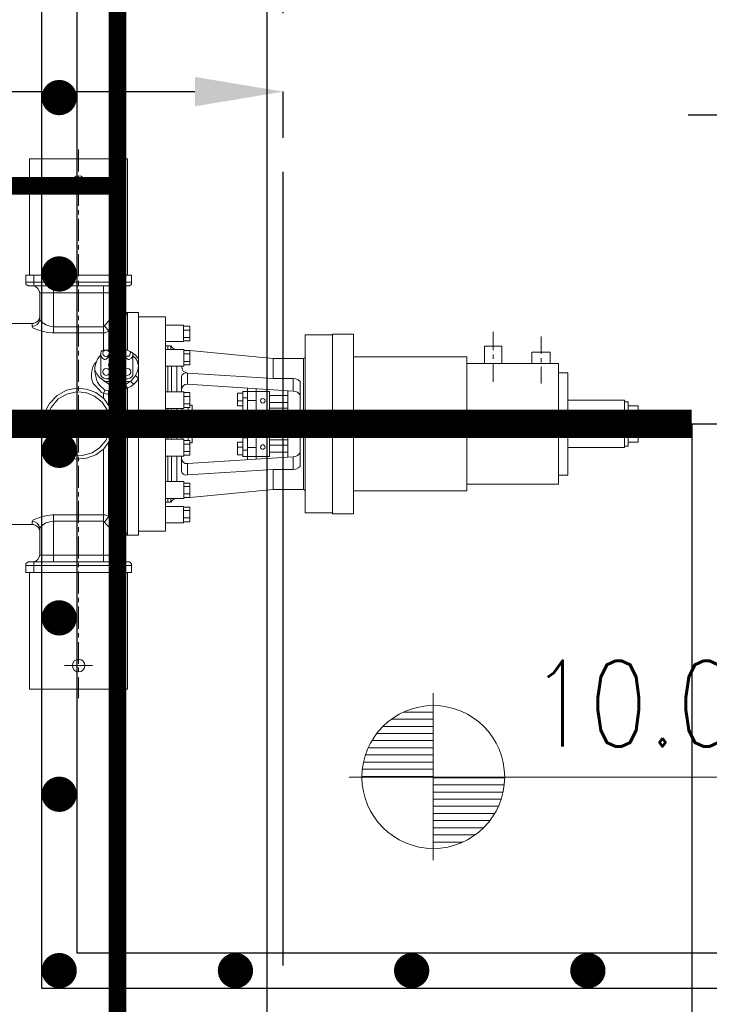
# Model space of a CAD drawing. Header units: inches. Extents: x 0 to 1544102, y 0 to 23144100.
# Tile 32 of 203: x 126589 to 128546, y 121064 to 123856. Entities that reach past the tile are written whole.
import ezdxf

# ---------------------------------------------------------------- set-up
doc = ezdxf.new("R2010")
doc.units = ezdxf.units.IN
doc.header["$LTSCALE"] = 1800
doc.header["$MEASUREMENT"] = 0
doc.linetypes.add('CENTER', pattern=[2, 1.25, -0.25, 0.25, -0.25])
doc.layers.get('0').update_dxf_attribs({"color": 253})
for name, color, linetype in [('CEN', 2, 'CENTER'), ('GRID', 251, 'CENTER'), ('STEEL', 231, 'Continuous')]:
    doc.layers.add(name, color=color, linetype=linetype)
for name, color, linetype, lineweight in [('DIM', 4, 'Continuous', 18), ('EQUIP', 8, 'Continuous', 9), ('TEXT', 3, 'Continuous', 18)]:
    doc.layers.add(name, color=color, linetype=linetype, lineweight=lineweight)
doc.styles.add('ROMANS', font='romans.shx')
doc.styles.get("Standard").update_dxf_attribs({"font": 'arial.ttf'})
doc.dimstyles.new('STANDARD1', dxfattribs={"dimtxt": 300, "dimasz": 250, "dimexe": 0, "dimexo": 0, "dimgap": 80, "dimtad": 1, "dimdec": 0, "dimzin": 0, "dimdsep": 46, "dimtxsty": 'ROMANS', "dimcen": 0, "dimclrd": 4, "dimclre": 4, "dimclrt": 4, "dimadec": 0, "dimazin": 0, "dimtfac": 0.09, "dimtdec": 0, "dimtix": 1, "dimtofl": 0, "dimtmove": 0, "dimatfit": 3, "dimfxl": 1, "dimtolj": 1, "dimtzin": 0, "dimarcsym": 0})

# ---------------------------------------------------------------- blocks, each defined once
blk = doc.blocks.new('TG DECK COLUMNS & OUTLINE')
blk.add_lwpolyline([(240983.1, 64264.8), (243583.1, 61664.8), (267138.1, 61664.8), (267138.1, 77664.8), (243583.1, 77664.8), (240983.1, 75064.8), (226783.1, 75064.8), (226783.1, 64264.8)], close=True)
blk.add_lwpolyline([(240983.1, 64264.8), (243583.1, 61664.8), (267138.1, 61664.8), (267138.1, 77664.8), (243583.1, 77664.8), (240983.1, 75064.8), (226783.1, 75064.8), (226783.1, 64264.8)], close=True)
blk = doc.blocks.new('PLATFORM BELOW TG DECK AT EL. 5.8M & 8.0M & 8.5M')
at = {"layer": 'STEEL', "const_width": 50}
for points in [[(15780, 5299.8), (15780, -5300)], [(15780, -1700), (9525, -1700)]]:
    blk.add_lwpolyline(points, dxfattribs=at)
blk = doc.blocks.new('AUX COLUMNS')
at = {"layer": 'GRID'}
blk.add_line((-115537.8, 58415), (-139737.8, 58415), dxfattribs=at)
blk = doc.blocks.new('*X7')
at = {"color": 0}
for p, q in [((36183.1, 29400), (36329.8, 29400)), ((36226, 29425), (36329.8, 29425)), ((36153.7, 29375), (36329.8, 29375)), ((36131.6, 29350), (36329.8, 29350)), ((36101.7, 29300), (36329.8, 29300)), ((36114.7, 29325), (36329.8, 29325)), ((36092.1, 29275), (36329.8, 29275)), ((36081.3, 29225), (36329.8, 29225)), ((36085.3, 29250), (36329.8, 29250)), ((36079.8, 29200), (36329.8, 29200))]:
    blk.add_line(p, q, dxfattribs=at)
blk = doc.blocks.new('LL')
for p, q in [((-711.2, 0), (-711.2, 422.8)), ((-1135.9, 0), (-711.2, 0)), ((1493.2, 0), (-711.2, 0)), ((-711.2, 0), (-711.2, -418.1))]:
    blk.add_line(p, q)
for start, end in [(90, 180), (0, 90), (180, 270), (270, 0)]:
    blk.add_arc((-711.2, 0), 360, start, end)
at = {"xscale": 1.439999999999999, "yscale": 1.439999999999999, "zscale": 1.439999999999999}
blk.add_blockref('*X7', (-53026, -42044.5), dxfattribs=at)
at = {"xscale": 1.439999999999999, "yscale": 1.439999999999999, "zscale": 1.439999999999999, "rotation": 180}
blk.add_blockref('*X7', (51603.7, 42044.5), dxfattribs=at)
at = {"flags": 4}
blk.add_attdef('LEVEL', (-221.7, 154.2), '', height=432, dxfattribs=at)
blk = doc.blocks.new('*D249')
at = {"layer": 'DIM', "color": 4, "lineweight": -2, "transparency": 16777216}
for p, q in [((124826.2, 122709.9), (124826.2, 120523.7)), ((128496.2, 122709.9), (128496.2, 120523.7)), ((125076.2, 120523.7), (128246.2, 120523.7))]:
    blk.add_line(p, q, dxfattribs=at)
at = {"layer": 'DIM', "color": 4, "transparency": 16777216}
for points in [[(125076.2, 120565.3), (125076.2, 120482), (124826.2, 120523.7)], [(128246.2, 120565.3), (128246.2, 120482), (128496.2, 120523.7)]]:
    blk.add_solid(points, dxfattribs=at)
at = {"layer": 'DIM', "color": 4, "transparency": 16777216, "insert": (125781.1, 120753.7), "char_height": 300, "attachment_point": 5, "style": 'ROMANS'}
blk.add_mtext('\\A1;3670', dxfattribs=at)
blk = doc.blocks.new('OVERLOAD VALVE')
at = {"linetype": 'Continuous'}
blk.add_hatch(color=256, dxfattribs=at).paths.add_polyline_path([(348.5, -47.8), (340.7, -54), (327.9, -26.2)])
for p, q in [((420, 715.9), (420, 777.8)), ((281.1, 751.6), (420, 751.6)), ((281.1, 421.3), (281.1, 751.6)), ((558.9, 751.6), (420, 751.6)), ((558.9, 421.3), (558.9, 751.6)), ((407.1, 698.4), (403.5, 692.2)), ((413.3, 702), (407.1, 698.4)), ((420, 703), (413.3, 702)), ((420, 691.2), (420, 703.5)), ((427.2, 702), (420, 703)), ((432.3, 698.4), (427.2, 702)), ((436.9, 692.2), (432.3, 698.4)), ((459.6, 685), (379.8, 685)), ((403.5, 692.2), (402.5, 685)), ((402.5, 685), (403.5, 678.3)), ((403.5, 678.3), (407.1, 672.1)), ((407.1, 672.1), (413.3, 668.5)), ((420, 618.4), (420, 678.8)), ((427.2, 668.5), (432.3, 672.1)), ((432.3, 672.1), (436.9, 678.3)), ((438, 685), (436.9, 692.2)), ((436.9, 678.3), (438, 685)), ((413.3, 668.5), (420, 667.5)), ((420, 667.5), (427.2, 668.5)), ((420, 593.7), (420, 606)), ((420, 519.1), (420, 581.3)), ((420, 493.9), (420, 506.2)), ((420, 418.8), (420, 481.5)), ((270.3, 421.3), (420, 421.3)), ((270.3, 396.1), (270.3, 421.3)), ((293.4, 391), (293.4, 421.3)), ((570.2, 421.3), (420, 421.3)), ((546, 391), (546, 421.3)), ((570.2, 396.1), (570.2, 421.3)), ((270.3, 401.3), (420, 401.3)), ((276.4, 391), (270.3, 396.1)), ((420, 391), (276.4, 391)), ((299.6, 387.9), (293.4, 391)), ((349, 258.3), (349, 391)), ((420, 393.5), (420, 405.9)), ((570.2, 401.3), (420, 401.3)), ((420, 391), (564, 391)), ((491, 258.3), (491, 391)), ((546, 391), (540.3, 387.9)), ((564, 391), (570.2, 396.1)), ((304.7, 383.8), (299.6, 387.9)), ((308.3, 377.6), (304.7, 383.8)), ((309.9, 371.4), (308.3, 377.6)), ((309.9, 294.3), (309.9, 371.4)), ((309.9, 371.4), (420, 371.4)), ((420, 319), (420, 381.2)), ((530.6, 371.4), (420, 371.4)), ((532.1, 377.6), (530.6, 371.4)), ((530.6, 323.1), (530.6, 371.4)), ((535.2, 383.8), (532.1, 377.6)), ((540.3, 387.9), (535.2, 383.8)), ((511.5, 298.4), (530.6, 323.1)), ((518.2, 307.6), (524.9, 300.4)), ((530.6, 333.4), (531.1, 326.2)), ((530.6, 323.1), (533.7, 316.4)), ((531.1, 326.2), (535.2, 321)), ((533.7, 316.4), (538.8, 310.7)), ((535.2, 321), (540.3, 316.4)), ((538.8, 310.7), (545, 307.6)), ((540.3, 316.4), (546.5, 315.4)), ((545, 307.6), (551.7, 306.1)), ((546.5, 315.4), (590, 315.4)), ((551.7, 302.5), (558.4, 315.4)), ((558.4, 315.4), (558.4, 208.9)), ((590, -315.9), (590, 315.4)), ((185.7, 285), (292.4, 285)), ((288.3, 284.5), (288.3, 276.3)), ((292.4, 285), (298.6, 287.6)), ((295.5, 277.8), (302.2, 281.4)), ((298.6, 287.6), (304.2, 291.2)), ((302.2, 281.4), (307.3, 287.6)), ((304.2, 291.2), (307.8, 296.8)), ((307.3, 287.6), (309.9, 294.3)), ((307.8, 296.8), (309.9, 303.5)), ((309.9, 294.3), (317.6, 287.1)), ((317.6, 287.1), (326.9, 280.9)), ((326.9, 280.9), (338.2, 276.8)), ((420, 293.7), (420, 306.1)), ((420, 219.2), (420, 281.4)), ((491, 275.2), (511.5, 298.4)), ((514.6, 268.5), (534.2, 284.5)), ((524.9, 300.4), (533.1, 294.3)), ((533.1, 294.3), (542.4, 290.1)), ((534.2, 284.5), (542.4, 290.1)), ((542.4, 290.1), (551.7, 302.5)), ((542.4, 290.1), (542.4, 202.7)), ((666.7, 303.5), (590.1, 303.5)), ((666.7, 0), (666.7, 303.5)), ((717.6, 279.9), (666.7, 279.9)), ((717.6, 233.6), (717.6, 279.9)), ((288.3, 276.3), (295.5, 277.8)), ((288.3, 276.3), (290.3, 272.7)), ((290.3, 272.7), (303.7, 266.5)), ((303.7, 266.5), (317.1, 262.4)), ((317.1, 262.4), (331.5, 259.3)), ((331.5, 259.3), (345.4, 258.3)), ((338.2, 276.8), (349, 275.2)), ((345.4, 258.3), (420, 258.3)), ((349, 275.2), (420, 275.2)), ((491, 275.2), (420, 275.2)), ((495.1, 258.3), (420, 258.3)), ((491, 258.3), (491, 208.9)), ((493.5, 278.3), (505.4, 262.4)), ((495.1, 258.3), (505.4, 262.4)), ((505.4, 262.4), (514.6, 268.5)), ((505.4, 262.4), (505.4, 208.9)), ((735.7, 276.8), (717.6, 276.8)), ((735.7, 266), (719.2, 266)), ((735.7, 235.6), (735.7, 276.8)), ((1062.8, 252.1), (1062.8, -190.3)), ((1140, 252.1), (1062.8, 252.1)), ((1140, 254.6), (1140, 252.1)), ((1200.2, 254.6), (1140, 254.6)), ((1140, -252.6), (1140, 252.1)), ((1200.2, -190.3), (1200.2, 254.6)), ((1596.5, 260.8), (1596.5, 208.9)), ((528, 170.8), (528, 232.5)), ((666.7, 233.6), (717.6, 233.6)), ((717.6, 235.6), (735.7, 235.6)), ((735.7, 244.9), (719.2, 244.9)), ((1732.5, 248), (1732.5, 198.4)), ((420, 193.4), (420, 206.8)), ((482.7, 196), (475, 185.7)), ((483.8, 204.7), (482.7, 201.1)), ((482.7, 136.8), (482.7, 201.1)), ((486.8, 207.8), (483.8, 204.7)), ((491, 208.9), (486.8, 207.8)), ((489.9, 204.7), (488.9, 199.6)), ((488.9, 199.6), (489.9, 195.5)), ((493, 207.8), (489.9, 204.7)), ((489.9, 195.5), (493, 191.9)), ((491, 207.3), (490.4, 206.8)), ((558.4, 208.9), (491, 208.9)), ((498.2, 208.9), (493, 207.8)), ((502.3, 207.8), (498.2, 208.9)), ((498.2, 183.1), (511.5, 196.5)), ((505.9, 204.7), (502.3, 207.8)), ((502.3, 191.9), (505.9, 195.5)), ((511.5, 200.6), (505.4, 208.9)), ((507.4, 199.6), (505.9, 204.7)), ((505.9, 195.5), (507.4, 199.6)), ((512.6, 198.6), (511.5, 200.6)), ((511.5, 196.5), (512.6, 198.6)), ((519.8, 197.5), (517.2, 192.9)), ((523.9, 199.6), (519.8, 197.5)), ((528.5, 201.1), (523.9, 199.6)), ((533.1, 199.6), (528.5, 201.1)), ((536.7, 197.5), (533.1, 199.6)), ((539.8, 192.9), (536.7, 197.5)), ((551.7, 208.9), (545, 200.6)), ((545, 200.6), (545, 196.5)), ((558.4, 183.1), (545, 196.5)), ((553.2, 208.3), (549.1, 198.1)), ((549.1, 198.1), (554.8, 191.9)), ((558.4, 208.9), (553.2, 208.3)), ((570.2, 203.7), (558.4, 208.9)), ((563, 191.9), (567.6, 201.1)), ((567.6, 201.1), (566.1, 205.8)), ((580.5, 195.5), (570.2, 203.7)), ((573.8, 136.8), (573.8, 201.1)), ((589.7, 185.7), (580.5, 195.5)), ((666.7, 221.2), (681.6, 221.2)), ((718.7, 210.9), (666.7, 210.9)), ((672.9, 210.9), (672.9, 221.2)), ((681.6, 221.2), (681.6, 210.9)), ((681.6, 221.2), (685.2, 216.6)), ((685.2, 216.6), (689.9, 213)), ((689.9, 213), (696, 210.9)), ((718.7, 163.6), (718.7, 210.9)), ((735.7, 208.3), (718.7, 208.3)), ((735.7, 198.1), (718.7, 198.1)), ((735.7, 167.2), (735.7, 208.3)), ((971.8, 185.7), (735.7, 208.3)), ((1571.8, 220), (1596.5, 220)), ((1571.8, 170.8), (1571.8, 220)), ((1621.2, 220), (1596.5, 220)), ((1596.5, 196.5), (1596.5, 184.2)), ((1621.2, 170.8), (1621.2, 220)), ((1706.3, 203), (1732.5, 203)), ((1706.3, 170.8), (1706.3, 203)), ((1757.7, 203), (1732.5, 203)), ((1757.7, 170.8), (1757.7, 203)), ((420, 118.8), (420, 181.1)), ((464.7, 169.8), (460.1, 162)), ((470.4, 175.9), (464.7, 169.8)), ((469.4, 173.9), (466.3, 161)), ((475, 185.7), (469.4, 173.9)), ((482.7, 191.9), (487.4, 186.2)), ((487.4, 186.2), (493, 182.1)), ((493, 191.9), (498.2, 190.3)), ((493, 182.1), (495.6, 182.1)), ((495.6, 182.1), (498.2, 183.1)), ((498.2, 190.3), (502.3, 191.9)), ((510.5, 185.7), (504.9, 168.7)), ((504.9, 168.7), (507.9, 156.4)), ((516.7, 189.3), (510.5, 185.7)), ((516.7, 189.3), (513.6, 184.2)), ((513.6, 184.2), (517.2, 170.8)), ((517.2, 192.9), (516.7, 188.8)), ((516.7, 188.8), (517.2, 183.7)), ((517.2, 183.7), (519.8, 180.1)), ((517.2, 170.8), (528, 166.2)), ((519.8, 180.1), (523.9, 177.5)), ((523.9, 177.5), (528.5, 176.5)), ((528, 166.2), (538.8, 170.8)), ((528.5, 176.5), (533.1, 177.5)), ((533.1, 177.5), (536.7, 180.1)), ((536.7, 180.1), (539.8, 183.7)), ((538.8, 170.8), (542.9, 184.2)), ((540.3, 188.8), (539.8, 192.9)), ((539.8, 183.7), (540.3, 188.8)), ((542.9, 184.2), (540.3, 189.3)), ((546, 185.7), (540.3, 189.3)), ((551.1, 168.7), (546, 185.7)), ((548.1, 156.9), (551.1, 168.7)), ((554.8, 191.9), (563, 191.9)), ((558.4, 183.1), (560.9, 182.1)), ((560.9, 182.1), (563.5, 182.1)), ((563.5, 182.1), (569.7, 186.2)), ((569.7, 186.2), (573.8, 191.9)), ((581, 186.7), (573.8, 192.9)), ((586.1, 179), (581, 186.7)), ((590.2, 163.6), (586.1, 179)), ((735.7, 177), (718.7, 177)), ((1058.2, 185.7), (971.8, 185.7)), ((971.8, 185.7), (971.8, 128.6)), ((1058.2, 185.7), (1061.3, 186.7)), ((1058.2, 185.7), (1058.2, 0)), ((1061.3, 186.7), (1062.8, 189.8)), ((1521.7, 189.8), (1200.2, 189.8)), ((1521.7, 189.8), (1521.7, -190.3)), ((1781.9, 170.8), (1521.7, 170.8)), ((1596.5, 171.3), (1596.5, 119.4)), ((1732.5, 186), (1732.5, 173.7)), ((1781.9, 170.8), (1781.9, -171.3)), ((458, 154.3), (456.5, 142.5)), ((456.5, 142.5), (457, 130.7)), ((460.1, 162), (458, 154.3)), ((466.3, 161), (465.8, 148.7)), ((465.8, 153.3), (471.9, 142)), ((465.8, 148.7), (470.9, 125.5)), ((471.9, 142), (479.6, 131.2)), ((489.9, 152.3), (488.9, 147.1)), ((488.9, 147.1), (489.9, 142.5)), ((493.5, 155.9), (489.9, 152.3)), ((489.9, 142.5), (493.5, 138.9)), ((498.7, 157.4), (493.5, 155.9)), ((503.3, 155.9), (498.7, 157.4)), ((507.4, 152.3), (503.3, 155.9)), ((503.3, 138.9), (507.4, 142.5)), ((508.5, 147.1), (507.4, 152.3)), ((507.4, 142.5), (508.5, 147.1)), ((507.9, 156.4), (516.7, 149.2)), ((512.1, 144), (508.5, 147.1)), ((513.6, 139.9), (512.1, 144)), ((512.6, 134.8), (513.6, 139.9)), ((516.7, 149.2), (528, 147.1)), ((528, 145.6), (528, 157.9)), ((528, 147.1), (539.8, 149.2)), ((539.8, 149.2), (548.1, 156.9)), ((545, 144), (542.9, 139.9)), ((542.9, 139.9), (543.4, 134.8)), ((548.6, 147.1), (545, 144)), ((549.6, 152.3), (548.6, 147.1)), ((548.6, 147.1), (549.6, 142.5)), ((553.7, 155.9), (549.6, 152.3)), ((549.6, 142.5), (553.7, 138.9)), ((558.4, 157.4), (553.7, 155.9)), ((563.5, 155.9), (558.4, 157.4)), ((567.1, 152.3), (563.5, 155.9)), ((563.5, 138.9), (567.1, 142.5)), ((568.1, 147.1), (567.1, 152.3)), ((567.1, 142.5), (568.1, 147.1)), ((580, 134.3), (587.2, 148.2)), ((587.2, 148.2), (590.2, 163.6)), ((666.7, 163.6), (718.7, 163.6)), ((672.9, 90.5), (672.9, 163.6)), ((683.2, 163.6), (683.2, 90.5)), ((699.1, 90.5), (699.1, 163.6)), ((712.5, 161.5), (712.5, 163.6)), ((712.5, 161.5), (713.5, 155.4)), ((713.5, 155.4), (717.1, 149.7)), ((718.7, 143), (714, 139.4)), ((717.1, 149.7), (722.8, 146.1)), ((718.7, 167.2), (735.7, 167.2)), ((723.3, 145.1), (718.7, 143)), ((722.8, 146.1), (729, 144)), ((729, 144), (723.3, 145.1)), ((971.8, 128.6), (729, 144)), ((729, 112.1), (729, 144)), ((1732.5, 162), (1732.5, 114.2)), ((1808.1, 145.1), (1781.9, 145.1)), ((1808.1, -67.4), (1808.1, 145.1)), ((457, 130.7), (459.6, 118.8)), ((459.6, 118.8), (461.6, 114.7)), ((461.6, 114.7), (464.7, 111.1)), ((470.9, 125.5), (474, 117.8)), ((474, 117.8), (479.6, 110.1)), ((479.6, 131.2), (509, 111.1)), ((482.7, 136.8), (486.8, 132.7)), ((486.8, 132.7), (492, 129.6)), ((492, 129.6), (497.1, 128.1)), ((492, 120.4), (567.6, 120.4)), ((493.5, 138.9), (498.7, 137.4)), ((497.1, 128.1), (503.3, 128.6)), ((498.7, 137.4), (503.3, 138.9)), ((498.7, 128.1), (558.4, 128.1)), ((503.3, 128.6), (508.5, 131.2)), ((508.5, 131.2), (512.6, 134.8)), ((528, 71.5), (528, 133.2)), ((543.4, 134.8), (548.1, 131.2)), ((545.5, 109.6), (557.8, 114.2)), ((548.1, 131.2), (553.7, 128.6)), ((553.7, 138.9), (558.4, 137.4)), ((553.7, 128.6), (558.9, 128.1)), ((555.3, 112.7), (555.3, 108.5)), ((557.8, 114.2), (569.2, 122.4)), ((558.4, 137.4), (563.5, 138.9)), ((558.9, 128.1), (565, 129.6)), ((565, 129.6), (570.2, 132.7)), ((567.6, 120.4), (576.9, 112.1)), ((568.1, 106), (576.9, 112.1)), ((569.2, 122.4), (580, 134.3)), ((570.2, 132.7), (573.8, 136.8)), ((576.9, 112.1), (583.6, 119.4)), ((586.6, 132.7), (582, 135.8)), ((583.6, 119.4), (589.7, 128.1)), ((589.7, 128.1), (586.6, 132.7)), ((714, 139.4), (711.5, 134.3)), ((711.5, 134.3), (711.5, 90.5)), ((729, 112.1), (722.8, 111.6)), ((1028.9, 93.1), (729, 112.1)), ((971.8, 128.6), (1028.9, 128.6)), ((1028.9, 128.6), (1028.9, 93.1)), ((1036.6, 127.6), (1028.9, 128.6)), ((1043.3, 124.5), (1036.6, 127.6)), ((1049, 120.4), (1043.3, 124.5)), ((1049, 120.4), (1049, 0)), ((385.5, 95.2), (359.3, 80.8)), ((386.5, 84.4), (361.8, 70.5)), ((414.3, 100.8), (385.5, 95.2)), ((413.8, 90.5), (386.5, 84.4)), ((440.5, 88.5), (413.8, 90.5)), ((442.1, 98.3), (414.3, 100.8)), ((420, 93.6), (420, 106.5)), ((465.2, 78.2), (440.5, 88.5)), ((468.8, 88.5), (442.1, 98.3)), ((480.7, 93.6), (464.7, 111.1)), ((491.5, 71.5), (468.8, 88.5)), ((479.6, 110.1), (493.5, 96.7)), ((480.7, 93.6), (483.8, 90)), ((483.8, 90), (487.9, 88)), ((487.9, 88), (500.2, 84.4)), ((495.6, 95.7), (491, 86.9)), ((491, 86.9), (491, 71.5)), ((493.5, 96.7), (498.2, 94.7)), ((498.2, 94.7), (509, 94.1)), ((500.2, 84.4), (513.6, 84.4)), ((504.9, 94.1), (504.9, 54)), ((509, 111.1), (527, 108)), ((509, 94.1), (530.1, 99.3)), ((513.6, 84.4), (527.5, 87.5)), ((527, 108), (545.5, 109.6)), ((527.5, 87.5), (541.9, 92.6)), ((530.1, 99.3), (538.3, 103.4)), ((542.9, 93.6), (537.3, 102.9)), ((538.3, 103.4), (545.5, 109.1)), ((558.9, 100.8), (541.9, 92.6)), ((542.9, 93.6), (542.9, -291.7)), ((555.3, 108.5), (556.8, 103.9)), ((556.8, 103.9), (558.9, 100.8)), ((558.9, 100.8), (568.1, 106)), ((558.9, 100.8), (558.9, -315.9)), ((718.7, 90.5), (666.7, 90.5)), ((714, 103.4), (711.5, 97.7)), ((717.6, 108.5), (714, 103.4)), ((722.8, 111.6), (717.6, 108.5)), ((718.7, 43.2), (718.7, 90.5)), ((735.7, 88.5), (718.7, 88.5)), ((735.7, 46.8), (735.7, 88.5)), ((870.4, 87.5), (870.4, 51.4)), ((885.9, 87.5), (870.4, 87.5)), ((885.9, 91.6), (885.9, 39.1)), ((961.5, 91.6), (885.9, 91.6)), ((899.2, 100.8), (899.2, 0)), ((923.4, 99.8), (923.4, 0)), ((961.5, 0), (961.5, 91.6)), ((1014, 93.6), (1014, 0)), ((1035.1, 91.6), (1028.9, 93.1)), ((1041.2, 89.5), (1035.1, 91.6)), ((1045.9, 84.9), (1041.2, 89.5)), ((1049, 79.2), (1045.9, 84.9)), ((337.1, 58.1), (329.4, 44.2)), ((359.3, 80.8), (337.1, 58.1)), ((361.8, 70.5), (341.8, 46.8)), ((420, 19), (420, 81.3)), ((486.8, 61.2), (465.2, 78.2)), ((502.3, 37.6), (486.8, 61.2)), ((509, 47.3), (491.5, 71.5)), ((735.7, 77.7), (718.7, 77.7)), ((735.7, 56.6), (718.7, 56.6)), ((885.9, 65.3), (870.4, 65.3)), ((885.9, 74.1), (899.2, 74.1)), ((899.2, 66.4), (923.4, 66.4)), ((936.8, 68.9), (935.8, 65.3)), ((935.8, 65.3), (936.8, 62.2)), ((939.4, 71), (936.8, 68.9)), ((936.8, 62.2), (939.4, 59.7)), ((942.5, 72), (939.4, 71)), ((939.4, 59.7), (942.5, 58.6)), ((945.5, 71), (942.5, 72)), ((942.5, 58.6), (945.5, 59.7)), ((948.1, 68.9), (945.5, 71)), ((945.5, 59.7), (948.1, 62.2)), ((949.1, 65.3), (948.1, 68.9)), ((948.1, 62.2), (949.1, 65.3)), ((1014, 80.8), (961.5, 80.8)), ((1014, 60.2), (961.5, 60.2)), ((1968.9, 66.9), (1808.1, 66.9)), ((1968.9, 62.2), (1968.9, 66.9)), ((1979.7, 62.2), (1968.9, 62.2)), ((1968.9, 62.2), (1968.9, -67.4)), ((1979.7, 51.4), (1979.7, 62.2)), ((320.7, 16.5), (323.8, 29.8)), ((329.4, 44.2), (323.8, 29.8)), ((335.6, 34.5), (332, 21.1)), ((341.8, 46.8), (335.6, 34.5)), ((510, 7.2), (502.3, 37.6)), ((519.3, 16.5), (509, 47.3)), ((718.7, 43.2), (666.7, 43.2)), ((672.9, 0), (672.9, 43.2)), ((683.2, 43.2), (683.2, 0)), ((699.1, 0), (699.1, 43.2)), ((713.5, 0), (713.5, 43.2)), ((731, 29.8), (713.5, 29.8)), ((718.7, 46.8), (735.7, 46.8)), ((720.7, 0), (720.7, 29.8)), ((731, 0), (731, 46.8)), ((741.8, 35), (731, 35)), ((735.7, 53), (741.8, 53)), ((741.8, 53), (741.8, 35)), ((870.4, 51.4), (885.9, 51.4)), ((885.9, 39.1), (899.2, 39.1)), ((888.4, 28.8), (888.4, 23.1)), ((899.2, 28.8), (888.4, 28.8)), ((923.4, 31.9), (899.2, 31.9)), ((1014, 44.8), (961.5, 44.8)), ((1062.8, 31.4), (1140, 31.4)), ((2008, 51.4), (1979.7, 51.4)), ((1979.7, 51.4), (1979.7, -62.8)), ((2008, 0), (2008, 51.4)), ((258.9, 0), (271.3, 0)), ((284.2, 0), (346.9, 0)), ((319.1, 0.5), (320.7, 16.5)), ((320.7, -15.9), (319.1, 0.5)), ((329.9, 7.2), (332, 21.1)), ((329.9, -7.2), (329.9, 7.2)), ((359.3, 0), (371.6, 0)), ((384.5, 0), (446.7, 0)), ((420, -6.2), (420, 6.7)), ((459.1, 0), (471.4, 0)), ((483.8, 0), (546.5, 0)), ((510, -7.2), (510, 7.2)), ((520.8, 0.5), (519.3, 16.5)), ((519.3, -15.9), (520.8, 0.5)), ((558.9, 0), (571.2, 0)), ((584.9, 0), (648.2, 0)), ((660.5, 0), (672.9, 0)), ((666.7, 0), (666.7, -304)), ((672.9, 0), (672.9, -43.2)), ((683.2, -43.2), (683.2, 0)), ((685.2, 0), (748, 0)), ((699.1, 0), (699.1, -43.2)), ((720.7, 4.6), (713.5, 4.6)), ((713.5, 0), (713.5, -43.2)), ((731, 16.5), (720.7, 16.5)), ((720.7, 0), (720.7, -30.4)), ((731, 23.1), (888.4, 23.1)), ((731, 0), (731, -47.3)), ((760.3, 0), (772.7, 0)), ((785, 0), (847.3, 0)), ((860.7, 0), (873, 0)), ((870.4, 15.4), (870.4, 0)), ((885.4, 15.4), (870.4, 15.4)), ((870.4, -15.4), (870.4, 0)), ((885.4, 23.1), (885.4, 0)), ((885.4, 18.5), (899.2, 18.5)), ((885.4, 6.7), (923.4, 6.7)), ((885.4, 0), (947.6, 0)), ((885.4, -23.7), (885.4, 0)), ((899.2, -101.3), (899.2, 0)), ((923.4, -100.3), (923.4, 0)), ((960.5, 0), (972.8, 0)), ((961.5, 10.3), (1014, 10.3)), ((961.5, 0), (961.5, -92.1)), ((985.2, 0), (1047.4, 0)), ((991.8, 20.1), (1014, 20.1)), ((991.8, 10.3), (991.8, 20.1)), ((1014, -94.1), (1014, 0)), ((1049, -120.4), (1049, 0)), ((1058.2, -186.2), (1058.2, 0)), ((1060.3, 0), (1072.6, 0)), ((1085, 0), (1144.1, 0)), ((1098.8, 4.6), (1097.8, 0)), ((1097.8, 0), (1098.8, -5.1)), ((1101.4, 8.2), (1098.8, 4.6)), ((1105.5, 11.3), (1101.4, 8.2)), ((1110.7, 12.3), (1105.5, 11.3)), ((1115.3, 11.3), (1110.7, 12.3)), ((1119.4, 8.2), (1115.3, 11.3)), ((1122.5, 4.6), (1119.4, 8.2)), ((1123, 0), (1122.5, 4.6)), ((1122.5, -5.1), (1123, 0)), ((1157, 0), (1169.3, 0)), ((1181.7, 0), (1243.9, 0)), ((1256.3, 0), (1269.1, 0)), ((1281.5, 0), (1347.3, 0)), ((1359.7, 0), (1373.1, 0)), ((1385.4, 0), (1447.6, 0)), ((1460, 0), (1472.9, 0)), ((1485.2, 0), (1547.4, 0)), ((1559.8, 0), (1572.7, 0)), ((1585, 0), (1647.8, 0)), ((1660.1, 0), (1664.1, 0)), ((1676.9, 0), (1739.2, 0)), ((1751.5, 0), (1763.9, 0)), ((1776.7, 0), (1839, 0)), ((1851.3, 0), (1863.7, 0)), ((1877.1, 0), (1942.7, 0)), ((1955, 0), (1967.4, 0)), ((1979.7, 0), (2022.4, 0)), ((2008, 0), (2008, -52)), ((323.8, -29.8), (320.7, -15.9)), ((332, -21.1), (329.9, -7.2)), ((332, -21.1), (335.6, -34.5)), ((420, -81.3), (420, -18.5)), ((497.1, -47.3), (507.9, -21.1)), ((507.9, -21.1), (510, -7.2)), ((509, -46.8), (519.3, -15.9)), ((720.7, -5.1), (713.5, -5.1)), ((731, -17), (720.7, -17)), ((731, -23.7), (888.4, -23.7)), ((885.4, -15.4), (870.4, -15.4)), ((885.4, -7.2), (923.4, -7.2)), ((885.4, -18.5), (899.2, -18.5)), ((888.4, -29.3), (888.4, -23.7)), ((961.5, -10.8), (1014, -10.8)), ((991.8, -10.8), (991.8, -20.6)), ((991.8, -20.6), (1014, -20.6)), ((1098.8, -5.1), (1101.4, -8.7)), ((1101.4, -8.7), (1105.5, -11.8)), ((1105.5, -11.8), (1110.7, -12.3)), ((1110.7, -12.3), (1115.3, -11.8)), ((1115.3, -11.8), (1119.4, -8.7)), ((1119.4, -8.7), (1122.5, -5.1)), ((323.8, -29.8), (329.4, -44.2)), ((329.4, -44.2), (337.1, -57.6)), ((335.6, -34.5), (341.8, -46.8)), ((341.8, -46.8), (361.3, -68.9)), ((479.1, -68.4), (497.1, -47.3)), ((491.5, -70.5), (509, -46.8)), ((504.9, -54.5), (504.9, -261.9)), ((718.7, -43.2), (666.7, -43.2)), ((731, -30.4), (713.5, -30.4)), ((718.7, -43.2), (718.7, -91.1)), ((718.7, -47.3), (735.7, -47.3)), ((741.8, -35.5), (731, -35.5)), ((735.7, -47.3), (735.7, -89)), ((735.7, -53.5), (741.8, -53.5)), ((741.8, -53.5), (741.8, -35.5)), ((870.4, -52), (885.9, -52)), ((870.4, -88), (870.4, -52)), ((885.9, -39.6), (899.2, -39.6)), ((885.9, -92.1), (885.9, -39.6)), ((899.2, -29.3), (888.4, -29.3)), ((923.4, -32.4), (899.2, -32.4)), ((1014, -45.3), (961.5, -45.3)), ((1062.8, -31.9), (1140, -31.9)), ((2008, -52), (1979.7, -52)), ((337.1, -57.6), (359.3, -80.8)), ((359.3, -80.8), (385.5, -94.7)), ((361.3, -68.9), (383.4, -82.8)), ((383.4, -82.8), (408.1, -90)), ((433.9, -89), (458.6, -82.3)), ((458.6, -82.3), (479.1, -68.4)), ((468.8, -87.5), (491.5, -70.5)), ((491, -72), (491, -391.5)), ((735.7, -57.1), (718.7, -57.1)), ((735.7, -78.2), (718.7, -78.2)), ((885.9, -65.8), (870.4, -65.8)), ((885.9, -74.1), (899.2, -74.1)), ((899.2, -66.9), (923.4, -66.9)), ((936.8, -62.8), (935.8, -65.8)), ((935.8, -65.8), (936.8, -68.9)), ((939.4, -60.2), (936.8, -62.8)), ((936.8, -68.9), (939.4, -71)), ((942.5, -58.6), (939.4, -60.2)), ((939.4, -71), (942.5, -72.5)), ((945.5, -60.2), (942.5, -58.6)), ((942.5, -72.5), (945.5, -71)), ((948.1, -62.8), (945.5, -60.2)), ((945.5, -71), (948.1, -68.9)), ((949.1, -65.8), (948.1, -62.8)), ((948.1, -68.9), (949.1, -65.8)), ((1014, -60.7), (961.5, -60.7)), ((1014, -80.3), (961.5, -80.3)), ((1045.9, -85.4), (1049, -79.7)), ((1808.1, -67.4), (1808.1, -145.1)), ((1968.9, -67.4), (1808.1, -67.4)), ((1979.7, -62.8), (1968.9, -62.8)), ((385.5, -94.7), (414.3, -99.8)), ((408.1, -90), (433.9, -89)), ((414.3, -99.8), (442.1, -97.7)), ((420, -106), (420, -93.6)), ((442.1, -97.7), (468.8, -87.5)), ((718.7, -91.1), (666.7, -91.1)), ((672.9, -91.1), (672.9, -163.6)), ((683.2, -163.6), (683.2, -91.1)), ((699.1, -91.1), (699.1, -163.6)), ((711.5, -134.8), (711.5, -91.1)), ((711.5, -98.3), (714, -103.9)), ((714, -103.9), (717.6, -109.1)), ((717.6, -109.1), (722.8, -112.1)), ((735.7, -89), (718.7, -89)), ((1028.9, -93.6), (729, -112.7)), ((885.9, -88), (870.4, -88)), ((961.5, -92.1), (885.9, -92.1)), ((1028.9, -93.6), (1035.1, -92.1)), ((1028.9, -129.1), (1028.9, -93.6)), ((1035.1, -92.1), (1041.2, -89.5)), ((1041.2, -89.5), (1045.9, -85.4)), ((420, -181.1), (420, -118.8)), ((711.5, -134.8), (714, -139.9)), ((722.8, -112.1), (729, -112.7)), ((729, -112.7), (729, -144.6)), ((971.8, -129.1), (729, -144.6)), ((971.8, -129.1), (1028.9, -129.1)), ((971.8, -186.2), (971.8, -129.1)), ((1028.9, -129.1), (1036.6, -128.1)), ((1036.6, -128.1), (1043.3, -125)), ((1043.3, -125), (1049, -120.4)), ((666.7, -163.6), (718.7, -163.6)), ((714, -139.9), (718.7, -143.5)), ((718.7, -143.5), (723.3, -145.1)), ((718.7, -163.6), (718.7, -211.4)), ((723.3, -145.1), (729, -144.6)), ((1808.1, -145.1), (1781.9, -145.1)), ((420, -205.8), (420, -193.4)), ((718.7, -167.7), (735.7, -167.7)), ((735.7, -177.5), (718.7, -177.5)), ((735.7, -167.7), (735.7, -208.9)), ((971.8, -186.2), (735.7, -208.9)), ((1058.2, -186.2), (971.8, -186.2)), ((1061.3, -187.3), (1058.2, -186.2)), ((1062.8, -190.3), (1061.3, -187.3)), ((1062.8, -252.6), (1062.8, -190.3)), ((1200.2, -190.3), (1200.2, -255.2)), ((1521.7, -190.3), (1200.2, -190.3)), ((1781.9, -171.3), (1521.7, -171.3)), ((420, -280.9), (420, -218.6)), ((718.7, -211.4), (666.7, -211.4)), ((666.7, -221.7), (681.6, -221.7)), ((672.9, -211.4), (672.9, -221.7)), ((681.6, -221.7), (681.6, -211.4)), ((685.2, -217.1), (681.6, -221.7)), ((689.9, -213), (685.2, -217.1)), ((696, -211.4), (689.9, -213)), ((735.7, -198.6), (718.7, -198.6)), ((735.7, -208.9), (718.7, -208.9)), ((666.7, -234.1), (717.6, -234.1)), ((717.6, -234.1), (717.6, -280.4)), ((717.6, -236.1), (735.7, -236.1)), ((735.7, -245.4), (719.2, -245.4)), ((735.7, -236.1), (735.7, -277.3)), ((288.3, -276.8), (290.3, -273.2)), ((288.3, -285), (288.3, -276.8)), ((295.5, -277.8), (288.3, -276.8)), ((303.7, -267), (290.3, -273.2)), ((302.2, -281.9), (295.5, -277.8)), ((317.1, -262.4), (303.7, -267)), ((331.5, -259.3), (317.1, -262.4)), ((338.2, -277.3), (326.9, -280.9)), ((345.4, -258.3), (331.5, -259.3)), ((349, -275.7), (338.2, -277.3)), ((345.4, -258.3), (420, -258.3)), ((349, -258.3), (349, -391.5)), ((349, -275.7), (420, -275.7)), ((495.1, -258.3), (420, -258.3)), ((491, -275.7), (420, -275.7)), ((511.5, -298.9), (491, -275.7)), ((505.4, -262.4), (493.5, -278.8)), ((505.4, -262.4), (495.1, -258.3)), ((514.6, -268.5), (505.4, -262.4)), ((514.6, -268.5), (534.2, -285)), ((735.7, -277.3), (717.6, -277.3)), ((735.7, -266.5), (719.2, -266.5)), ((1140, -252.6), (1062.8, -252.6)), ((1140, -255.2), (1140, -252.6)), ((1200.2, -255.2), (1140, -255.2)), ((185.7, -285.5), (285.7, -285.5)), ((292.4, -285.5), (285.7, -285.5)), ((298.6, -288.1), (292.4, -285.5)), ((304.2, -291.7), (298.6, -288.1)), ((307.3, -288.1), (302.2, -281.9)), ((307.8, -297.3), (304.2, -291.7)), ((309.9, -294.8), (307.3, -288.1)), ((309.9, -303.5), (307.8, -297.3)), ((317.6, -287.1), (309.9, -294.8)), ((309.9, -294.8), (309.9, -371.9)), ((326.9, -280.9), (317.6, -287.1)), ((420, -305.6), (420, -293.2)), ((530.6, -323.6), (511.5, -298.9)), ((524.9, -300.9), (518.2, -307.6)), ((533.1, -294.8), (524.9, -300.9)), ((542.4, -290.1), (533.1, -294.8)), ((542.4, -290.1), (534.2, -285)), ((551.7, -302.5), (542.4, -290.1)), ((551.7, -306.6), (545, -307.6)), ((558.4, -315.9), (551.7, -302.5)), ((666.7, -304), (590, -304)), ((717.6, -280.4), (666.7, -280.4)), ((420, -381.2), (420, -319)), ((533.7, -316.9), (530.6, -323.6)), ((530.6, -323.6), (530.6, -371.9)), ((531.1, -326.7), (530.6, -332.8)), ((535.2, -321), (531.1, -326.7)), ((538.8, -311.2), (533.7, -316.9)), ((540.3, -316.9), (535.2, -321)), ((545, -307.6), (538.8, -311.2)), ((546.5, -315.9), (540.3, -316.9)), ((546.5, -315.9), (590, -315.9)), ((546.5, -315.9), (590, -315.9)), ((293.4, -391.5), (299.6, -388.4)), ((299.6, -388.4), (304.7, -384.3)), ((304.7, -384.3), (308.3, -378.1)), ((308.3, -378.1), (309.9, -371.9)), ((309.9, -371.9), (420, -371.9)), ((530.6, -371.9), (420, -371.9)), ((530.6, -371.9), (532.1, -378.1)), ((532.1, -378.1), (535.2, -384.3)), ((535.2, -384.3), (540.3, -388.4)), ((540.3, -388.4), (546, -391.5)), ((276.4, -391.5), (270.3, -396.6)), ((270.3, -396.6), (270.3, -421.8)), ((270.3, -401.3), (420, -401.3)), ((420, -391.5), (276.4, -391.5)), ((293.4, -391.5), (293.4, -421.8)), ((420, -391.5), (564, -391.5)), ((420, -405.9), (420, -393.5)), ((570.2, -401.3), (420, -401.3)), ((420, -481), (420, -418.2)), ((546, -391.5), (546, -421.8)), ((564, -391.5), (570.2, -396.6)), ((570.2, -396.6), (570.2, -421.8)), ((270.3, -421.8), (420, -421.8)), ((281.1, -421.8), (281.1, -752.1)), ((570.2, -421.8), (420, -421.8)), ((558.9, -421.8), (558.9, -752.1)), ((420, -505.7), (420, -493.4)), ((420, -581.3), (420, -518)), ((420, -606), (420, -593.7)), ((420, -680.6), (420, -618.4)), ((413.3, -668.5), (407.1, -672.1)), ((420, -667), (413.3, -668.5)), ((427.2, -668.5), (420, -667)), ((432.3, -672.1), (427.2, -668.5)), ((459.6, -685), (379.8, -685)), ((403.5, -678.3), (402.5, -685)), ((402.5, -685), (403.5, -691.7)), ((407.1, -672.1), (403.5, -678.3)), ((403.5, -691.7), (407.1, -697.9)), ((420, -703), (420, -690.7)), ((436.9, -678.3), (432.3, -672.1)), ((432.3, -697.9), (436.9, -691.7)), ((438, -685), (436.9, -678.3)), ((436.9, -691.7), (438, -685)), ((407.1, -697.9), (413.3, -702)), ((413.3, -702), (420, -703)), ((420, -703), (427.2, -702)), ((420, -777.3), (420, -718.2)), ((427.2, -702), (432.3, -697.9)), ((281.1, -752.1), (420, -752.1)), ((558.9, -752.1), (420, -752.1))]:
    blk.add_line(p, q)
blk = doc.blocks.new('*D250')
at = {"layer": 'DIM', "color": 4, "lineweight": -2, "transparency": 16777216}
for p, q in [((124826.2, 122709.9), (124826.2, 123651.7)), ((125076.2, 123651.7), (127086.2, 123651.7)), ((127336.2, 123520.5), (127336.2, 123651.7))]:
    blk.add_line(p, q, dxfattribs=at)
at = {"layer": 'DIM', "color": 4, "transparency": 16777216}
for points in [[(125076.2, 123693.4), (125076.2, 123610.1), (124826.2, 123651.7)], [(127086.2, 123693.4), (127086.2, 123610.1), (127336.2, 123651.7)]]:
    blk.add_solid(points, dxfattribs=at)
at = {"layer": 'DIM', "color": 4, "transparency": 16777216, "insert": (125708.7, 123881.7), "char_height": 300, "attachment_point": 5, "style": 'ROMANS'}
blk.add_mtext('\\A1;2510', dxfattribs=at)

msp = doc.modelspace()

# ---------------------------------------------------------------- linework, layer by layer
at = {"layer": 'CEN'}
msp.add_line((121996.2, 122709.89), (129696.2, 122709.89), dxfattribs=at)
at = {"layer": 'GRID'}
msp.add_line((127336.2, 103174.13), (127336.2, 157584.89), dxfattribs=at)
at = {"layer": 'STEEL'}
for points in [[(129851.2, 124309.89), (126651.2, 124309.89), (126651.2, 121109.89), (129851.2, 121109.89)], [(129751.2, 124209.89), (126751.2, 124209.89), (126751.2, 121209.89), (129751.2, 121209.89)]]:
    msp.add_lwpolyline(points, close=True, dxfattribs=at)
at = {"layer": 'STEEL', "const_width": 50}
for points in [[(126676.2, 123634.89, 1), (126726.2, 123634.89, 1)], [(126676.2, 123134.89, 1), (126726.2, 123134.89, 1)], [(126676.2, 122634.89, 1), (126726.2, 122634.89, 1)], [(126676.2, 122159.89, 1), (126726.2, 122159.89, 1)], [(126676.2, 121659.89, 1), (126726.2, 121659.89, 1)], [(126676.2, 121159.89, 1), (126726.2, 121159.89, 1)], [(126676.2, 121159.89, 1), (126726.2, 121159.89, 1)], [(127176.2, 121159.89, 1), (127226.2, 121159.89, 1)], [(127676.2, 121159.89, 1), (127726.2, 121159.89, 1)], [(128176.2, 121159.89, 1), (128226.2, 121159.89, 1)]]:
    msp.add_lwpolyline(points, format="xyb", close=True, dxfattribs=at)
at = {"layer": 'STEEL', "const_width": 80}
msp.add_lwpolyline([(124826.2, 122709.89), (128496.2, 122709.89)], dxfattribs=at)

# ---------------------------------------------------------------- block references
for name, p in [('AUX COLUMNS', (267874.01, 65169.86)), ('TG DECK COLUMNS & OUTLINE', (-139846.88, 55420.08)), ('PLATFORM BELOW TG DECK AT EL. 5.8M & 8.0M & 8.5M', (111086.2, 125084.89))]:
    msp.add_blockref(name, p)
at = {"layer": 'EQUIP'}
msp.add_blockref('OVERLOAD VALVE', (126336.23, 122709.89), dxfattribs=at)
at = {"layer": 'TEXT'}
ref = msp.add_blockref('LL', (128162.77, 121708.67), dxfattribs=dict(at, xscale=0.5625, yscale=0.5625, zscale=0.5625))
ref.add_attrib('LEVEL', '10.0M', (128038.04, 121795.4), dxfattribs={"layer": '0', "height": 243, "style": 'ROMANS', "width": 0.8, "flags": 4})

# ---------------------------------------------------------------- dimensions: what is measured, and where the dimension line sits
at = {"layer": 'DIM'}
for base, p2, picture, middle in [((127336.2, 123651.75), (127336.2, 123520.47), '*D250', (125708.71, 123651.75)), ((128496.2, 120523.65), (128496.2, 122709.89), '*D249', (125781.09, 120523.65))]:
    dim = msp.add_linear_dim(base=base, p1=(124826.2, 122709.89), p2=p2, dimstyle='STANDARD1', dxfattribs=at)
    dim.commit()
    dim.dimension.update_dxf_attribs({"geometry": picture, "text_midpoint": middle, "dimtype": 160})

doc.saveas('drawing.dxf')
